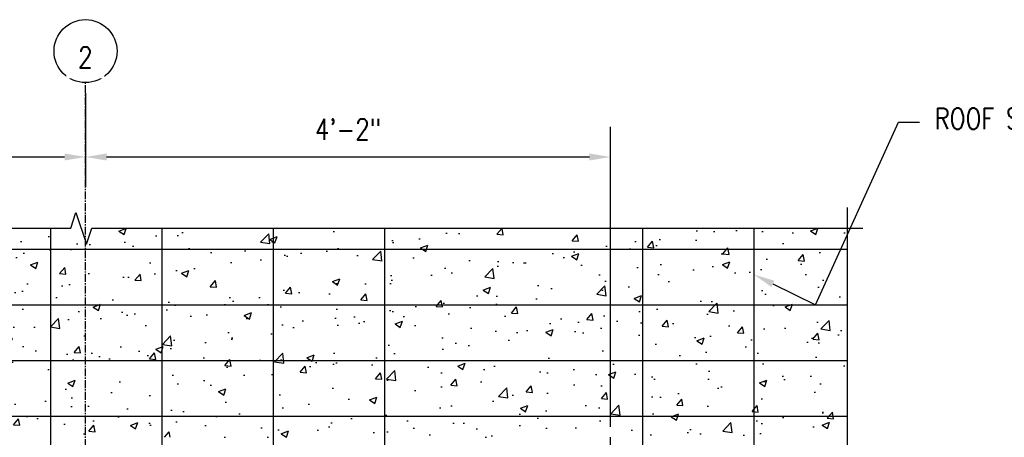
# Model space of a CAD drawing. Header units: inches. Extents: x 383 to 2246, y 90 to 1033.
# Tile 192 of 204: x 1342 to 1436, y 866 to 905. Entities that reach past the tile are written whole.
import ezdxf
from ezdxf import colors
from ezdxf.entities.mleader import LeaderData, LeaderLine
from ezdxf.math import Vec2, Vec3

# ---------------------------------------------------------------- set-up
doc = ezdxf.new("R2010")
doc.units = ezdxf.units.IN
doc.header["$MEASUREMENT"] = 0
doc.linetypes.add('CENTER2', pattern=[1.125, 0.75, -0.125, 0.125, -0.125])
for name, color, linetype in [('A-DETL', 3, 'Continuous'), ('A-DETL-GENF', 3, 'Continuous'), ('A-DETL-MEDM', 3, 'Continuous'), ('S-ANNO-DIMS', 1, 'Continuous'), ('S-ANNO-NOTE', 2, 'Continuous'), ('S-GRID', 1, 'CENTER2'), ('S-GRID-IDEN', 1, 'Continuous')]:
    doc.layers.add(name, color=color, linetype=linetype)
doc.layers.add('A-WALL-PATT', color=9, linetype='Continuous', true_color=0x808080)
doc.styles.add('Annotative', font='romans.shx', dxfattribs={"width": 0.8, "height": 0.125})
doc.dimstyles.new('Annotative', dxfattribs={"dimscale": 0, "dimtxt": 0.125, "dimasz": 0.125, "dimexe": 0.18, "dimexo": 0.0625, "dimgap": 0.09, "dimtad": 1, "dimdec": 3, "dimzin": 3, "dimdsep": 46, "dimlunit": 4, "dimtxsty": 'Annotative', "dimcen": 0.09, "dimclrt": 2, "dimazin": 2, "dimtfac": 1, "dimtdec": 3, "dimtmove": 0, "dimatfit": 0, "dimfxl": 1, "dimtfill": 1, "dimfrac": 2, "dimtolj": 1, "dimtzin": 0, "dimarcsym": 0})

# ---------------------------------------------------------------- blocks, each defined once
blk = doc.blocks.new('Break Line - Break Line-2019568-PILASTER INTERIOR THRU PARAPET BEAM _ ROOF SLAB')
at = {"layer": 'A-DETL-MEDM'}
for p, q in [((683.605, 915.138), (683.605, 872.64)), ((685.105, 872.14), (682.105, 871.14)), ((683.605, 872.64), (685.105, 872.14)), ((682.105, 871.14), (683.605, 870.64)), ((683.605, 870.64), (683.605, 828.786))]:
    blk.add_line(p, q, dxfattribs=at)
blk = doc.blocks.new('Break Line - Break Line-2019927-PILASTER INTERIOR THRU PARAPET BEAM _ ROOF SLAB')
at = {"layer": 'A-DETL-MEDM'}
for p, q in [((609.669, 913.138), (610.169, 914.638)), ((610.169, 914.638), (611.169, 911.638)), ((538.05, 913.138), (609.669, 913.138)), ((611.169, 911.638), (611.669, 913.138)), ((611.669, 913.138), (685.105, 913.138))]:
    blk.add_line(p, q, dxfattribs=at)
blk = doc.blocks.new('Grid - Circle 3_8_-570341-PILASTER INTERIOR THRU PARAPET BEAM _ ROOF SLAB')
at = {"layer": 'S-GRID-IDEN'}
blk.add_circle((604.077, 930.038), 3, dxfattribs=at)
blk = doc.blocks.new('*D46')
at = {"layer": 'Defpoints', "color": 0, "transparency": 16777216}
for p in [(1348.026, 899.44), (1348.026, 892.344), (1298.026, 865.608)]:
    blk.add_point(p, dxfattribs=at)
at = {"layer": 'S-ANNO-DIMS', "color": 0, "lineweight": -2, "transparency": 16777216}
for p, q in [((1348.026, 898.44), (1348.026, 889.464)), ((1298.026, 866.608), (1298.026, 895.224)), ((1300.026, 892.344), (1346.026, 892.344))]:
    blk.add_line(p, q, dxfattribs=at)
at = {"layer": 'S-ANNO-DIMS', "color": 0, "transparency": 16777216}
for points in [[(1300.026, 892.677), (1300.026, 892.01), (1298.026, 892.344)], [(1346.026, 892.677), (1346.026, 892.01), (1348.026, 892.344)]]:
    blk.add_solid(points, dxfattribs=at)
at = {"layer": 'S-ANNO-DIMS', "color": 2, "lineweight": -3, "transparency": 16777216, "insert": (1323.026, 894.974), "char_height": 2, "width": 8.21858, "attachment_point": 5, "style": 'Annotative'}
blk.add_mtext('\\A1;4\'-2"', dxfattribs=at)
blk = doc.blocks.new('*D45')
at = {"layer": 'Defpoints', "color": 0, "transparency": 16777216}
for p in [(1348.026, 893.952), (1398.026, 892.344), (1398.026, 865.608)]:
    blk.add_point(p, dxfattribs=at)
at = {"layer": 'S-ANNO-DIMS', "color": 0, "lineweight": -2, "transparency": 16777216}
for p, q in [((1398.026, 866.608), (1398.026, 895.224)), ((1348.026, 892.952), (1348.026, 889.464)), ((1350.026, 892.344), (1396.026, 892.344))]:
    blk.add_line(p, q, dxfattribs=at)
at = {"layer": 'S-ANNO-DIMS', "color": 0, "transparency": 16777216}
for points in [[(1350.026, 892.677), (1350.026, 892.01), (1348.026, 892.344)], [(1396.026, 892.677), (1396.026, 892.01), (1398.026, 892.344)]]:
    blk.add_solid(points, dxfattribs=at)
at = {"layer": 'S-ANNO-DIMS', "color": 2, "lineweight": -3, "transparency": 16777216, "insert": (1373.026, 894.974), "char_height": 2, "width": 8.21858, "attachment_point": 5, "style": 'Annotative'}
blk.add_mtext('\\A1;4\'-2"', dxfattribs=at)

msp = doc.modelspace()

# ---------------------------------------------------------------- hatches: boundary and pattern name
at = {"layer": 'A-WALL-PATT', "lineweight": -3}
h = msp.add_hatch(dxfattribs=at)
h.set_pattern_fill('AR-CONC', color=256, style=0)
h.set_pattern_definition([(50, (736.9485, -27.598), (7.172602, -0.62752), [0.75, -8.25]), (355, (736.9485, -27.598), (-1.387513, 7.52192), [0.6, -6.6]), (100.45144, (737.546, -27.65), (5.78509, 6.8944), [0.6374, -7.01142]), (46.1842, (736.9485, -25.598), (10.67241, -1.65519), [1.125, -12.375]), (96.6356, (737.838, -25.736), (9.34662, 9.74119), [0.9561, -10.51714]), (351.1842, (736.949, -25.598), (9.34662, 9.74119), [0.9, -9.9]), (21, (737.9485, -26.098), (5.96907, -4.02619), [0.75, -8.25]), (326, (737.9485, -26.098), (2.433153, 7.2515), [0.6, -6.6]), (71.45144, (738.446, -26.433), (8.402224, 3.22531), [0.6374, -7.01142]), (37.5, (736.9485, -27.5977), (0.1215986, 3.3289385), [0, -6.52, 0, -6.7, 0, -6.625]), (7.5, (736.9485, -27.5977), (2.630695, 3.944117), [0, -3.82, 0, -6.37, 0, -2.525]), (327.5, (734.7185, -27.5977), (5.3382244, -0.225549), [0, -2.5, 0, -7.8, 0, -10.35]), (317.5, (733.7185, -27.5977), (5.831862, 1.00105), [0, -3.25, 0, -5.18, 0, -7.35])])
h.paths.add_polyline_path([(1276.4983, 865.6082), (1420.5535, 865.6082), (1420.5535, 885.5398), (1348.6179, 885.5398), (1348.1179, 884.0398), (1347.1179, 887.0398), (1346.6179, 885.5398), (1276.4983, 885.5398), (1276.4983, 867.081)])
h.paths.add_polyline_path([(1274.9983, 888.687), (1274.9983, 889.4953), (1273.7579, 889.4953), (1273.7579, 888.687)])
h.paths.add_polyline_path([(1422.8739, 888.687), (1422.9724, 888.687), (1422.8739, 889.4953)])

# ---------------------------------------------------------------- linework, layer by layer
at = {"layer": 'A-DETL', "lineweight": -3}
for p, q in [((1344.687, 885.5398), (1344.687, 812.443)), ((1355.287, 885.5398), (1355.287, 812.443)), ((1365.887, 885.5398), (1365.887, 812.443)), ((1376.487, 885.5398), (1376.487, 812.443)), ((1401.087, 885.5398), (1401.087, 812.443)), ((1411.687, 885.5398), (1411.687, 812.443)), ((1276.4983, 883.5398), (1420.5535, 883.5398)), ((1276.4983, 878.2398), (1420.5535, 878.2398)), ((1276.4983, 872.9398), (1420.5535, 872.9398)), ((1276.4983, 867.6398), (1420.5535, 867.6398)), ((1398.0259, 805.6082), (1398.0259, 865.6082))]:
    msp.add_line(p, q, dxfattribs=at)

# ---------------------------------------------------------------- block references
at = {"layer": 'A-DETL-GENF', "lineweight": -3}
for name in ['Break Line - Break Line-2019568-PILASTER INTERIOR THRU PARAPET BEAM _ ROOF SLAB', 'Break Line - Break Line-2019927-PILASTER INTERIOR THRU PARAPET BEAM _ ROOF SLAB']:
    msp.add_blockref(name, (736.9485, -27.5977), dxfattribs=at)
at = {"layer": 'S-GRID-IDEN', "lineweight": -3}
msp.add_blockref('Grid - Circle 3_8_-570341-PILASTER INTERIOR THRU PARAPET BEAM _ ROOF SLAB', (743.9485, -27.5977), dxfattribs=at)

# ---------------------------------------------------------------- dimensions: what is measured, and where the dimension line sits
at = {"layer": 'S-ANNO-DIMS', "lineweight": -3}
dim = msp.add_linear_dim(base=(1398.0259, 892.3435), p1=(1348.0259, 893.9517), p2=(1398.0259, 865.6082), dimstyle='Annotative', override={"dimpost": '\\X', "dimtfill": 0}, dxfattribs=at)
dim.commit()
dim.dimension.update_dxf_attribs({"geometry": '*D45', "text_midpoint": (1373.0259, 894.974)})

# ---------------------------------------------------------------- leaders
at = {"layer": 'S-ANNO-NOTE', "lineweight": -3}
ml = msp.add_multileader_mtext('Standard', dxfattribs=at)
ml.set_content('ROOF SLAB FLEXURAL REINF, TYP. REF A1/S-104', color=256, style='Annotative')
ml.set_leader_properties(color=1, linetype='ByLayer', lineweight=-1)
ml.build(insert=Vec2(0, 0))
ml.multileader.update_dxf_attribs({"text_right_attachment_type": 3, "dogleg_length": 0.125, "arrow_head_size": 2, "scale": 16})
ctx = ml.context
ctx.base_point, ctx.scale, ctx.char_height, ctx.arrow_head_size, ctx.landing_gap_size, ctx.plane_origin = Vec3(1427.4522, 895.6731), 16, 2, 2, 1.44, Vec3(1411.687, 881.1369)
ctx.right_attachment = 3
notes = []
notes.append((ctx, [(0, (1, 1, 0), (1425.4522, 895.6731), (1, 0), 2, [(1, [(1411.687, 881.1369), (1417.5535, 878.2398)], 0, [])])]))
ctx.mtext.insert, ctx.mtext.width, ctx.mtext.flow_direction = Vec3(1428.8922, 897.0065), 34.644616, 5
for ctx, leaders in notes:
    for number, flags, end, landing, length, lines in leaders:
        leader = LeaderData()
        leader.index, (leader.has_last_leader_line, leader.has_dogleg_vector, leader.attachment_direction) = number, flags
        leader.last_leader_point, leader.dogleg_vector, leader.dogleg_length = Vec3(end), Vec3(landing), length
        for number, points, colour, breaks in lines:
            line = LeaderLine()
            line.index, line.vertices, line.color, line.breaks = number, Vec3.list(points), colors.encode_raw_color(colour), breaks
            leader.lines.append(line)
        ctx.leaders.append(leader)

# ---------------------------------------------------------------- next in the draw order: texts
at = {"layer": 'S-GRID-IDEN', "lineweight": -3, "insert": (1348.01, 901.8366), "char_height": 2, "width": 1.632756, "attachment_point": 5, "line_spacing_factor": 0.981704, "style": 'Annotative', "bg_fill": 2}
msp.add_mtext('\\pxqc,t3.2,6.4,9.6,12.8,16,19.2,22.4,25.6,28.8,32,35.2,38.4,41.6,44.8,48,51.2,54.4,57.6,60.8,64,67.2,70.4,73.6,76.8,80,83.2,86.4,89.6,92.8,96,99.2,102.4;{2}', dxfattribs=at)

# ---------------------------------------------------------------- next in the draw order: linework, layer by layer
at = {"layer": 'S-GRID', "lineweight": -3}
msp.add_line((1348.0259, 797.1879), (1348.0259, 899.4398), dxfattribs=at)

# ---------------------------------------------------------------- next in the draw order: dimensions: what is measured, and where the dimension line sits
at = {"layer": 'S-ANNO-DIMS', "lineweight": -3}
dim = msp.add_linear_dim(base=(1348.0259, 892.3435), p1=(1298.0259, 865.6082), p2=(1348.0259, 899.4398), dimstyle='Annotative', override={"dimpost": '\\X', "dimtfill": 0}, dxfattribs=at)
dim.commit()
dim.dimension.update_dxf_attribs({"geometry": '*D46', "text_midpoint": (1323.0259, 894.974)})

doc.saveas('drawing.dxf')
